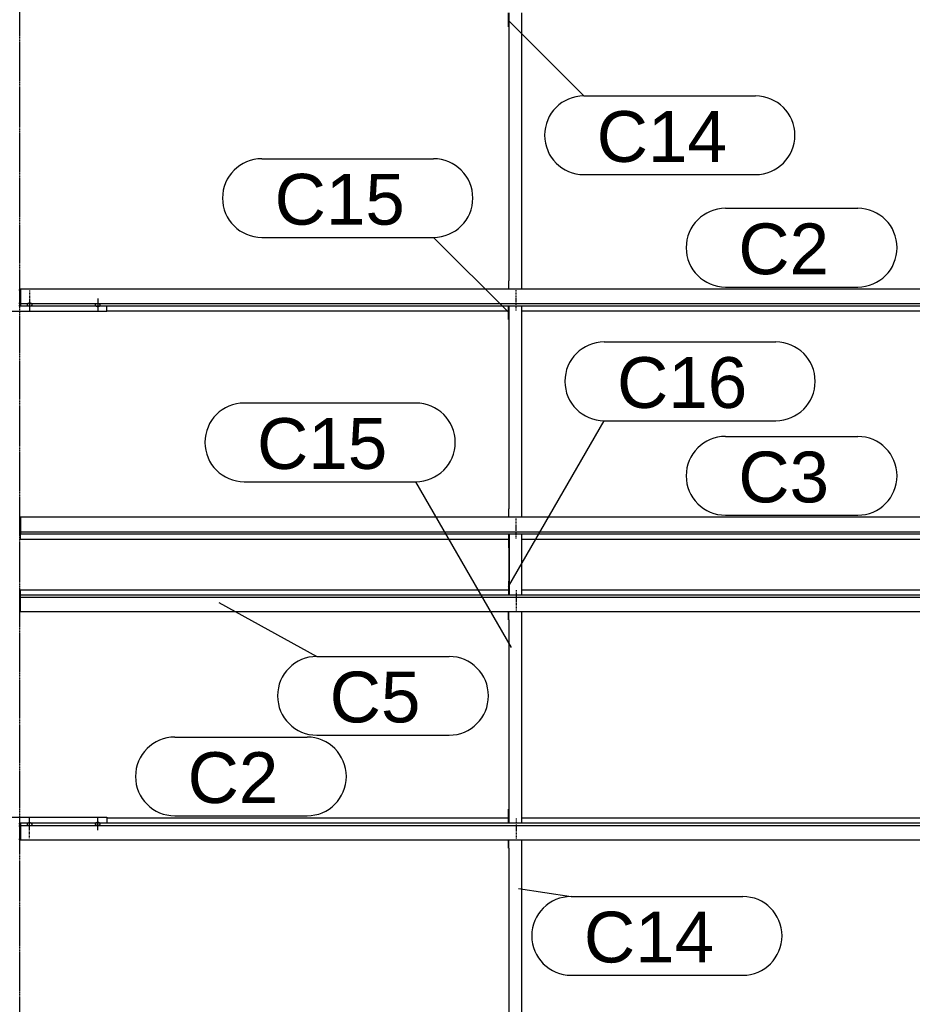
# Model space of a CAD drawing. Header units: millimetres. Extents: x -4888 to 73862, y -29046 to 15504.
# Tile 102 of 111: x 56000 to 59146, y 3744 to 7215. Entities that reach past the tile are written whole.
import ezdxf

# ---------------------------------------------------------------- set-up
doc = ezdxf.new("R2010")
doc.units = ezdxf.units.MM
doc.linetypes.add('DXK_LINE_DOT2', pattern=[3.9198, 1.9599, -1.9599])
doc.linetypes.add('DXK_LINE_DOT3', pattern=[5.9187, 2.979, -0.9799, 0.9799, -0.9799])
doc.styles.add('Arial', font='ARIAL.TTF', dxfattribs={"height": 0.2})

# ---------------------------------------------------------------- blocks, each defined once
blk = doc.blocks.new('Part-1953139-17225 - 1282')
at = {"color": 3, "linetype": 'Continuous'}
for p, q in [((56003, 4382.8), (56003, 4324.5)), ((59497, 4382.8), (56003, 4382.8)), ((56003, 4375.3), (59497, 4375.3)), ((56307, 4401.5), (57722, 4401.5)), ((57769, 4401.5), (59193, 4401.5)), ((59497, 4324.5), (59497, 4382.8)), ((56003, 4324.5), (59497, 4324.5))]:
    blk.add_line(p, q, dxfattribs=at)
blk = doc.blocks.new('GridLine-1953139-4957 - 1282')
at = {"color": 174, "linetype": 'DXK_LINE_DOT3'}
blk.add_line((56000, -1750), (56000, 12340), dxfattribs=at)
blk = doc.blocks.new('Part-1953139-17226 - 1282')
at = {"color": 3, "linetype": 'Continuous'}
for p, q in [((56003, 5187.1), (56003, 5205.8)), ((56003, 5205.8), (57722, 5205.8)), ((56003, 5128.8), (56003, 5187.1)), ((59497, 5187.1), (56003, 5187.1)), ((56003, 5179.6), (59497, 5179.6)), ((57769, 5205.8), (59193, 5205.8)), ((59497, 5128.8), (59497, 5187.1)), ((56003, 5128.8), (59497, 5128.8))]:
    blk.add_line(p, q, dxfattribs=at)
blk = doc.blocks.new('Part-1953139-17233 - 1282')
at = {"color": 3, "linetype": 'Continuous'}
for p, q in [((59497, 5461.2), (56003, 5461.2)), ((56003, 5461.2), (56003, 5402.9)), ((59497, 5402.9), (59497, 5461.2)), ((56003, 5410.4), (59497, 5410.4)), ((56003, 5402.9), (59497, 5402.9)), ((56003, 5384.2), (56003, 5402.9)), ((56003, 5384.2), (57722, 5384.2)), ((57769, 5384.2), (59193, 5384.2))]:
    blk.add_line(p, q, dxfattribs=at)
blk = doc.blocks.new('Part-1953139-17232 - 1282')
at = {"color": 3, "linetype": 'Continuous'}
for p, q in [((59497, 6265.5), (56003, 6265.5)), ((56003, 6265.5), (56003, 6207.2)), ((59497, 6207.2), (59497, 6265.5)), ((56003, 6214.7), (59497, 6214.7)), ((56003, 6207.2), (59497, 6207.2)), ((56307, 6188.5), (57722, 6188.5)), ((57769, 6188.5), (59193, 6188.5))]:
    blk.add_line(p, q, dxfattribs=at)
blk = doc.blocks.new('Bolt-1953139-18135 - 1282')
at = {"color": 5, "linetype": 'Continuous'}
for p, q in [((56266.2, 4381.4), (56266, 4380.9)), ((56266, 4380.9), (56266, 4380.5)), ((56266, 4380.5), (56266, 4380)), ((56266, 4380), (56266.2, 4379.5)), ((56266.4, 4381.9), (56266.2, 4381.4)), ((56266.2, 4379.5), (56266.4, 4379.1)), ((56266.7, 4382.3), (56266.4, 4381.9)), ((56266.4, 4379.1), (56266.7, 4378.6)), ((56267.1, 4382.7), (56266.7, 4382.3)), ((56266.7, 4378.6), (56267.1, 4378.2)), ((56267.5, 4383.1), (56267.1, 4382.7)), ((56267.1, 4378.2), (56267.5, 4377.8)), ((56268, 4383.5), (56267.5, 4383.1)), ((56267.5, 4377.8), (56268, 4377.4)), ((56268.6, 4383.9), (56268, 4383.5)), ((56268, 4377.4), (56268.6, 4377.1)), ((56269.3, 4384.2), (56268.6, 4383.9)), ((56268.6, 4377.1), (56269.3, 4376.8)), ((56270, 4384.5), (56269.3, 4384.2)), ((56269.3, 4376.8), (56270, 4376.5)), ((56270.8, 4384.7), (56270, 4384.5)), ((56270, 4376.5), (56270.8, 4376.3)), ((56271.6, 4384.9), (56270.8, 4384.7)), ((56270.8, 4376.3), (56271.6, 4376.1)), ((56272.4, 4385.1), (56271.6, 4384.9)), ((56271.6, 4376.1), (56272.4, 4375.9)), ((56273.2, 4385.2), (56272.4, 4385.1)), ((56272.4, 4375.9), (56273.2, 4375.8)), ((56274.1, 4385.2), (56273.2, 4385.2)), ((56273.2, 4375.8), (56274.1, 4375.7)), ((56275, 4385.3), (56274.1, 4385.2)), ((56274.1, 4375.7), (56275, 4375.7)), ((56275, 4358), (56275, 4400.3)), ((56275.9, 4385.2), (56275, 4385.3)), ((56275, 4375.7), (56275.9, 4375.7)), ((56276.8, 4385.2), (56275.9, 4385.2)), ((56275.9, 4375.7), (56276.8, 4375.8)), ((56277.6, 4385.1), (56276.8, 4385.2)), ((56276.8, 4375.8), (56277.6, 4375.9)), ((56278.4, 4384.9), (56277.6, 4385.1)), ((56277.6, 4375.9), (56278.4, 4376.1)), ((56279.2, 4384.7), (56278.4, 4384.9)), ((56278.4, 4376.1), (56279.2, 4376.3)), ((56280, 4384.5), (56279.2, 4384.7)), ((56279.2, 4376.3), (56280, 4376.5)), ((56280.7, 4384.2), (56280, 4384.5)), ((56280, 4376.5), (56280.7, 4376.8)), ((56281.4, 4383.9), (56280.7, 4384.2)), ((56280.7, 4376.8), (56281.4, 4377.1)), ((56282, 4383.5), (56281.4, 4383.9)), ((56281.4, 4377.1), (56282, 4377.4)), ((56282.5, 4383.1), (56282, 4383.5)), ((56282, 4377.4), (56282.5, 4377.8)), ((56282.9, 4382.7), (56282.5, 4383.1)), ((56282.5, 4377.8), (56282.9, 4378.2)), ((56283.3, 4382.3), (56282.9, 4382.7)), ((56282.9, 4378.2), (56283.3, 4378.6)), ((56283.6, 4381.9), (56283.3, 4382.3)), ((56283.3, 4378.6), (56283.6, 4379.1)), ((56283.8, 4381.4), (56283.6, 4381.9)), ((56283.6, 4379.1), (56283.8, 4379.5)), ((56284, 4380.9), (56283.8, 4381.4)), ((56283.8, 4379.5), (56284, 4380)), ((56284, 4380.5), (56284, 4380.9)), ((56284, 4380), (56284, 4380.5))]:
    blk.add_line(p, q, dxfattribs=at)
blk = doc.blocks.new('Bolt-1953139-18861 - 1282')
at = {"color": 5, "linetype": 'DXK_LINE_DOT2'}
blk.add_line((57750, 6220.2), (57750, 6262.5), dxfattribs=at)
blk = doc.blocks.new('Bolt-1953139-18845 - 1282')
at = {"color": 5, "linetype": 'DXK_LINE_DOT2'}
blk.add_line((57750, 5203.9), (57750, 5161.6), dxfattribs=at)
blk = doc.blocks.new('Part-1953139-18843 - 1282')
at = {"color": 3, "linetype": 'Continuous'}
for p, q in [((57722, 5099.2), (57722, 5128.8)), ((57724, 5099.2), (57724, 5128.8)), ((57769, 4382.8), (57769, 5128.8)), ((57722, 5099.2), (57724, 5099.2)), ((57724, 5099.2), (57724, 4382.8)), ((57722, 4382.8), (57722, 4432.1)), ((57722, 4432.1), (57724, 4432.1))]:
    blk.add_line(p, q, dxfattribs=at)
blk = doc.blocks.new('Part-1953139-17815 - 1282')
at = {"color": 3, "linetype": 'Continuous'}
for p, q in [((55997, 6263), (56003, 6263)), ((55997, 6216.5), (56003, 6216.5)), ((55693, 6186.1), (55693, 6207.2)), ((56307, 6186.1), (55693, 6186.1)), ((55997, 6208), (56003, 6208)), ((56307, 6186.1), (56307, 6207.2))]:
    blk.add_line(p, q, dxfattribs=at)
blk = doc.blocks.new('Bolt-1953139-17818 - 1282')
at = {"color": 5, "linetype": 'Continuous'}
for p, q in [((56027.1, 6213.1), (56026.7, 6212.7)), ((56027.5, 6213.5), (56027.1, 6213.1)), ((56028, 6213.9), (56027.5, 6213.5)), ((56028.6, 6214.3), (56028, 6213.9)), ((56029.3, 6214.6), (56028.6, 6214.3)), ((56030, 6214.9), (56029.3, 6214.6)), ((56030.8, 6215.1), (56030, 6214.9)), ((56031.6, 6215.3), (56030.8, 6215.1)), ((56032.4, 6215.5), (56031.6, 6215.3)), ((56033.2, 6215.6), (56032.4, 6215.5)), ((56034.1, 6215.6), (56033.2, 6215.6)), ((56035, 6215.7), (56034.1, 6215.6)), ((56035, 6230.6), (56035, 6188.3)), ((56035.9, 6215.6), (56035, 6215.7)), ((56036.8, 6215.6), (56035.9, 6215.6)), ((56037.6, 6215.5), (56036.8, 6215.6)), ((56038.4, 6215.3), (56037.6, 6215.5)), ((56039.2, 6215.1), (56038.4, 6215.3)), ((56040, 6214.9), (56039.2, 6215.1)), ((56040.7, 6214.6), (56040, 6214.9)), ((56041.4, 6214.3), (56040.7, 6214.6)), ((56042, 6213.9), (56041.4, 6214.3)), ((56042.5, 6213.5), (56042, 6213.9)), ((56042.9, 6213.1), (56042.5, 6213.5)), ((56043.3, 6212.7), (56042.9, 6213.1)), ((56026.2, 6211.8), (56026, 6211.3)), ((56026, 6211.3), (56026, 6210.9)), ((56026, 6210.9), (56026, 6210.4)), ((56026, 6210.4), (56026.2, 6209.9)), ((56026.4, 6212.3), (56026.2, 6211.8)), ((56026.2, 6209.9), (56026.4, 6209.5)), ((56026.7, 6212.7), (56026.4, 6212.3)), ((56026.4, 6209.5), (56026.7, 6209)), ((56026.7, 6209), (56027.1, 6208.6)), ((56027.1, 6208.6), (56027.5, 6208.2)), ((56027.5, 6208.2), (56028, 6207.8)), ((56028, 6207.8), (56028.6, 6207.5)), ((56028.6, 6207.5), (56029.3, 6207.2)), ((56029.3, 6207.2), (56030, 6206.9)), ((56030, 6206.9), (56030.8, 6206.7)), ((56030.8, 6206.7), (56031.6, 6206.4)), ((56031.6, 6206.4), (56032.4, 6206.3)), ((56032.4, 6206.3), (56033.2, 6206.2)), ((56033.2, 6206.2), (56034.1, 6206.1)), ((56034.1, 6206.1), (56035, 6206.1)), ((56035, 6206.1), (56035.9, 6206.1)), ((56035.9, 6206.1), (56036.8, 6206.2)), ((56036.8, 6206.2), (56037.6, 6206.3)), ((56037.6, 6206.3), (56038.4, 6206.4)), ((56038.4, 6206.4), (56039.2, 6206.7)), ((56039.2, 6206.7), (56040, 6206.9)), ((56040, 6206.9), (56040.7, 6207.2)), ((56040.7, 6207.2), (56041.4, 6207.5)), ((56041.4, 6207.5), (56042, 6207.8)), ((56042, 6207.8), (56042.5, 6208.2)), ((56042.5, 6208.2), (56042.9, 6208.6)), ((56042.9, 6208.6), (56043.3, 6209)), ((56043.6, 6212.3), (56043.3, 6212.7)), ((56043.3, 6209), (56043.6, 6209.5)), ((56043.8, 6211.8), (56043.6, 6212.3)), ((56043.6, 6209.5), (56043.8, 6209.9)), ((56044, 6211.3), (56043.8, 6211.8)), ((56043.8, 6209.9), (56044, 6210.4)), ((56044, 6210.9), (56044, 6211.3)), ((56044, 6210.4), (56044, 6210.9))]:
    blk.add_line(p, q, dxfattribs=at)
blk = doc.blocks.new('Bolt-1953139-17819 - 1282')
at = {"color": 5, "linetype": 'DXK_LINE_DOT2'}
blk.add_line((56035, 6260.4), (56035, 6218.1), dxfattribs=at)
blk = doc.blocks.new('Bolt-1953139-17821 - 1282')
at = {"color": 5, "linetype": 'Continuous'}
for p, q in [((56269.3, 6213.2), (56268.6, 6212.9)), ((56270, 6213.5), (56269.3, 6213.2)), ((56270.8, 6213.7), (56270, 6213.5)), ((56271.6, 6213.9), (56270.8, 6213.7)), ((56272.4, 6214.1), (56271.6, 6213.9)), ((56273.2, 6214.2), (56272.4, 6214.1)), ((56274.1, 6214.3), (56273.2, 6214.2)), ((56275, 6214.3), (56274.1, 6214.3)), ((56275, 6232), (56275, 6189.7)), ((56275.9, 6214.3), (56275, 6214.3)), ((56276.8, 6214.2), (56275.9, 6214.3)), ((56277.6, 6214.1), (56276.8, 6214.2)), ((56278.4, 6213.9), (56277.6, 6214.1)), ((56279.2, 6213.7), (56278.4, 6213.9)), ((56280, 6213.5), (56279.2, 6213.7)), ((56280.7, 6213.2), (56280, 6213.5)), ((56281.4, 6212.9), (56280.7, 6213.2)), ((56266.2, 6210.5), (56266, 6210)), ((56266, 6210), (56266, 6209.5)), ((56266, 6209.5), (56266, 6209.1)), ((56266, 6209.1), (56266.2, 6208.6)), ((56266.4, 6210.9), (56266.2, 6210.5)), ((56266.2, 6208.6), (56266.4, 6208.1)), ((56266.7, 6211.4), (56266.4, 6210.9)), ((56266.4, 6208.1), (56266.7, 6207.7)), ((56267.1, 6211.8), (56266.7, 6211.4)), ((56266.7, 6207.7), (56267.1, 6207.3)), ((56267.5, 6212.2), (56267.1, 6211.8)), ((56267.1, 6207.3), (56267.5, 6206.9)), ((56268, 6212.6), (56267.5, 6212.2)), ((56267.5, 6206.9), (56268, 6206.5)), ((56268.6, 6212.9), (56268, 6212.6)), ((56268, 6206.5), (56268.6, 6206.1)), ((56268.6, 6206.1), (56269.3, 6205.8)), ((56269.3, 6205.8), (56270, 6205.5)), ((56270, 6205.5), (56270.8, 6205.3)), ((56270.8, 6205.3), (56271.6, 6205.1)), ((56271.6, 6205.1), (56272.4, 6204.9)), ((56272.4, 6204.9), (56273.2, 6204.8)), ((56273.2, 6204.8), (56274.1, 6204.8)), ((56274.1, 6204.8), (56275, 6204.7)), ((56275, 6204.7), (56275.9, 6204.8)), ((56275.9, 6204.8), (56276.8, 6204.8)), ((56276.8, 6204.8), (56277.6, 6204.9)), ((56277.6, 6204.9), (56278.4, 6205.1)), ((56278.4, 6205.1), (56279.2, 6205.3)), ((56279.2, 6205.3), (56280, 6205.5)), ((56280, 6205.5), (56280.7, 6205.8)), ((56280.7, 6205.8), (56281.4, 6206.1)), ((56282, 6212.6), (56281.4, 6212.9)), ((56281.4, 6206.1), (56282, 6206.5)), ((56282.5, 6212.2), (56282, 6212.6)), ((56282, 6206.5), (56282.5, 6206.9)), ((56282.9, 6211.8), (56282.5, 6212.2)), ((56282.5, 6206.9), (56282.9, 6207.3)), ((56283.3, 6211.4), (56282.9, 6211.8)), ((56282.9, 6207.3), (56283.3, 6207.7)), ((56283.6, 6210.9), (56283.3, 6211.4)), ((56283.3, 6207.7), (56283.6, 6208.1)), ((56283.8, 6210.5), (56283.6, 6210.9)), ((56283.6, 6208.1), (56283.8, 6208.6)), ((56284, 6210), (56283.8, 6210.5)), ((56283.8, 6208.6), (56284, 6209.1)), ((56284, 6209.5), (56284, 6210)), ((56284, 6209.1), (56284, 6209.5))]:
    blk.add_line(p, q, dxfattribs=at)
blk = doc.blocks.new('Bolt-1953139-18132 - 1282')
at = {"color": 5, "linetype": 'DXK_LINE_DOT2'}
blk.add_line((56035, 4329.6), (56035, 4371.9), dxfattribs=at)
blk = doc.blocks.new('Part-1953139-18130 - 1282')
at = {"color": 3, "linetype": 'Continuous'}
for p, q in [((55693, 4382.8), (55693, 4403.9)), ((55693, 4403.9), (56307, 4403.9)), ((55997, 4382), (56003, 4382)), ((55997, 4373.5), (56003, 4373.5)), ((56307, 4403.9), (56307, 4382.8)), ((55997, 4327), (56003, 4327))]:
    blk.add_line(p, q, dxfattribs=at)
blk = doc.blocks.new('Bolt-1953139-18131 - 1282')
at = {"color": 5, "linetype": 'Continuous'}
for p, q in [((56026.2, 4380.1), (56026, 4379.6)), ((56026, 4379.6), (56026, 4379.1)), ((56026, 4379.1), (56026, 4378.7)), ((56026, 4378.7), (56026.2, 4378.2)), ((56026.4, 4380.5), (56026.2, 4380.1)), ((56026.2, 4378.2), (56026.4, 4377.7)), ((56026.7, 4381), (56026.4, 4380.5)), ((56026.4, 4377.7), (56026.7, 4377.3)), ((56027.1, 4381.4), (56026.7, 4381)), ((56026.7, 4377.3), (56027.1, 4376.9)), ((56027.5, 4381.8), (56027.1, 4381.4)), ((56027.1, 4376.9), (56027.5, 4376.5)), ((56028, 4382.2), (56027.5, 4381.8)), ((56027.5, 4376.5), (56028, 4376.1)), ((56028.6, 4382.5), (56028, 4382.2)), ((56028, 4376.1), (56028.6, 4375.7)), ((56029.3, 4382.8), (56028.6, 4382.5)), ((56028.6, 4375.7), (56029.3, 4375.4)), ((56030, 4383.1), (56029.3, 4382.8)), ((56029.3, 4375.4), (56030, 4375.1)), ((56030.8, 4383.3), (56030, 4383.1)), ((56030, 4375.1), (56030.8, 4374.9)), ((56031.6, 4383.6), (56030.8, 4383.3)), ((56030.8, 4374.9), (56031.6, 4374.7)), ((56032.4, 4383.7), (56031.6, 4383.6)), ((56031.6, 4374.7), (56032.4, 4374.5)), ((56033.2, 4383.8), (56032.4, 4383.7)), ((56032.4, 4374.5), (56033.2, 4374.4)), ((56034.1, 4383.9), (56033.2, 4383.8)), ((56033.2, 4374.4), (56034.1, 4374.4)), ((56035, 4383.9), (56034.1, 4383.9)), ((56034.1, 4374.4), (56035, 4374.3)), ((56035, 4359.4), (56035, 4401.7)), ((56035.9, 4383.9), (56035, 4383.9)), ((56035, 4374.3), (56035.9, 4374.4)), ((56036.8, 4383.8), (56035.9, 4383.9)), ((56035.9, 4374.4), (56036.8, 4374.4)), ((56037.6, 4383.7), (56036.8, 4383.8)), ((56036.8, 4374.4), (56037.6, 4374.5)), ((56038.4, 4383.6), (56037.6, 4383.7)), ((56037.6, 4374.5), (56038.4, 4374.7)), ((56039.2, 4383.3), (56038.4, 4383.6)), ((56038.4, 4374.7), (56039.2, 4374.9)), ((56040, 4383.1), (56039.2, 4383.3)), ((56039.2, 4374.9), (56040, 4375.1)), ((56040.7, 4382.8), (56040, 4383.1)), ((56040, 4375.1), (56040.7, 4375.4)), ((56041.4, 4382.5), (56040.7, 4382.8)), ((56040.7, 4375.4), (56041.4, 4375.7)), ((56042, 4382.2), (56041.4, 4382.5)), ((56041.4, 4375.7), (56042, 4376.1)), ((56042.5, 4381.8), (56042, 4382.2)), ((56042, 4376.1), (56042.5, 4376.5)), ((56042.9, 4381.4), (56042.5, 4381.8)), ((56042.5, 4376.5), (56042.9, 4376.9)), ((56043.3, 4381), (56042.9, 4381.4)), ((56042.9, 4376.9), (56043.3, 4377.3)), ((56043.6, 4380.5), (56043.3, 4381)), ((56043.3, 4377.3), (56043.6, 4377.7)), ((56043.8, 4380.1), (56043.6, 4380.5)), ((56043.6, 4377.7), (56043.8, 4378.2)), ((56044, 4379.6), (56043.8, 4380.1)), ((56043.8, 4378.2), (56044, 4378.7)), ((56044, 4379.1), (56044, 4379.6)), ((56044, 4378.7), (56044, 4379.1))]:
    blk.add_line(p, q, dxfattribs=at)
blk = doc.blocks.new('Part-1953139-18840 - 1282')
at = {"color": 3, "linetype": 'Continuous'}
for p, q in [((57722, 4295), (57722, 4324.5)), ((57724, 4295), (57724, 4324.5)), ((57769, 3349.9), (57769, 4324.5)), ((57722, 4295), (57724, 4295)), ((57724, 4295), (57724, 3349.9)), ((57722, 3349.9), (57722, 3399.3)), ((57722, 3399.3), (57724, 3399.3))]:
    blk.add_line(p, q, dxfattribs=at)
blk = doc.blocks.new('Bolt-1953139-18841 - 1282')
at = {"color": 5, "linetype": 'DXK_LINE_DOT2'}
blk.add_line((57750, 4369.8), (57750, 4327.5), dxfattribs=at)
blk = doc.blocks.new('Bolt-1953139-18842 - 1282')
at = {"color": 5, "linetype": 'DXK_LINE_DOT2'}
blk.add_line((57750, 4399.6), (57750, 4357.3), dxfattribs=at)
blk = doc.blocks.new('Bolt-1953139-18844 - 1282')
at = {"color": 5, "linetype": 'DXK_LINE_DOT2'}
blk.add_line((57750, 5174.1), (57750, 5131.8), dxfattribs=at)
blk = doc.blocks.new('Part-1953139-18860 - 1282')
at = {"color": 3, "linetype": 'Continuous'}
for p, q in [((57722, 7190.7), (57722, 7240.1)), ((57724, 7240.1), (57724, 6295)), ((57769, 6265.5), (57769, 7240.1)), ((57724, 7190.7), (57722, 7190.7)), ((57724, 6295), (57722, 6295)), ((57722, 6295), (57722, 6265.5)), ((57724, 6265.5), (57724, 6295))]:
    blk.add_line(p, q, dxfattribs=at)
blk = doc.blocks.new('Bolt-1953139-18862 - 1282')
at = {"color": 5, "linetype": 'DXK_LINE_DOT2'}
blk.add_line((57750, 6190.4), (57750, 6232.7), dxfattribs=at)
blk = doc.blocks.new('Part-1953139-18863 - 1282')
at = {"color": 3, "linetype": 'Continuous'}
for p, q in [((57722, 6157.9), (57722, 6207.2)), ((57724, 6207.2), (57724, 5490.8)), ((57769, 5461.2), (57769, 6207.2)), ((57724, 6157.9), (57722, 6157.9)), ((57724, 5490.8), (57722, 5490.8)), ((57722, 5490.8), (57722, 5461.2)), ((57724, 5461.2), (57724, 5490.8))]:
    blk.add_line(p, q, dxfattribs=at)
blk = doc.blocks.new('Bolt-1953139-18864 - 1282')
at = {"color": 5, "linetype": 'DXK_LINE_DOT2'}
blk.add_line((57750, 5415.9), (57750, 5458.2), dxfattribs=at)
blk = doc.blocks.new('Bolt-1953139-18865 - 1282')
at = {"color": 5, "linetype": 'DXK_LINE_DOT2'}
blk.add_line((57750, 5386.1), (57750, 5428.4), dxfattribs=at)
blk = doc.blocks.new('Part-1953139-18922 - 1282')
at = {"color": 3, "linetype": 'Continuous'}
for p, q in [((57722, 5402.9), (57722, 5353.6)), ((57724, 5402.9), (57724, 5193.4)), ((57726, 5187.1), (57726, 5402.9)), ((57769, 5187.1), (57769, 5402.9)), ((57722, 5353.6), (57724, 5353.6)), ((57724, 5236.4), (57722, 5236.4)), ((57722, 5236.4), (57722, 5187.1)), ((57724, 5187.1), (57724, 5193.4))]:
    blk.add_line(p, q, dxfattribs=at)
blk = doc.blocks.new('Mark-1953139-19759 - 1282')
at = {"color": 136, "linetype": 'Continuous'}
for p, q in [((56791.4, 5864.2), (57396.1, 5864.2)), ((56791.4, 5586.7), (57396.1, 5586.7)), ((57733.6, 5002.1), (57396.1, 5586.7))]:
    blk.add_line(p, q, dxfattribs=at)
for centre, start, end in [((56791.4, 5725.4), 90, 270), ((57396.1, 5725.4), 270, 90)]:
    blk.add_arc(centre, 138.7, start, end, dxfattribs=at)
at = {"color": 0}
blk.add_wipeout([(57294.9, 5631.7), (57294.9, 5819.2), (56836.4, 5819.2), (56836.4, 5631.7)], dxfattribs=at)
blk.add_wipeout([(57294.9, 5631.7), (57294.9, 5819.2), (56836.4, 5819.2), (56836.4, 5631.7)], dxfattribs=at)
at = {"color": 2, "style": 'Arial'}
blk.add_text('C15', height=179.08, dxfattribs=at).set_placement((56836.4, 5631.7))
blk = doc.blocks.new('Mark-1953139-19764 - 1282')
at = {"color": 136, "linetype": 'Continuous'}
for p, q in [((57723.2, 7211.8), (57988.4, 6946.6)), ((57988.4, 6946.6), (58593.2, 6946.6)), ((57988.4, 6669.1), (58593.2, 6669.1))]:
    blk.add_line(p, q, dxfattribs=at)
for centre, start, end in [((57988.4, 6807.9), 90, 270), ((58593.2, 6807.9), 270, 90)]:
    blk.add_arc(centre, 138.7, start, end, dxfattribs=at)
at = {"color": 0}
blk.add_wipeout([(58491.9, 6714.1), (58491.9, 6901.6), (58033.4, 6901.6), (58033.4, 6714.1)], dxfattribs=at)
blk.add_wipeout([(58491.9, 6714.1), (58491.9, 6901.6), (58033.4, 6901.6), (58033.4, 6714.1)], dxfattribs=at)
at = {"color": 2, "style": 'Arial'}
blk.add_text('C14', height=179.08, dxfattribs=at).set_placement((58033.4, 6714.1))
blk = doc.blocks.new('Mark-1953139-19758 - 1282')
at = {"color": 136, "linetype": 'Continuous'}
for p, q in [((57757.8, 4152.1), (57943.2, 4124.4)), ((57943.2, 4124.4), (58547.9, 4124.4)), ((57943.2, 3846.9), (58547.9, 3846.9))]:
    blk.add_line(p, q, dxfattribs=at)
for centre, start, end in [((57943.2, 3985.6), 90, 270), ((58547.9, 3985.6), 270, 90)]:
    blk.add_arc(centre, 138.7, start, end, dxfattribs=at)
at = {"color": 0}
blk.add_wipeout([(58446.7, 3891.9), (58446.7, 4079.4), (57988.2, 4079.4), (57988.2, 3891.9)], dxfattribs=at)
blk.add_wipeout([(58446.7, 3891.9), (58446.7, 4079.4), (57988.2, 4079.4), (57988.2, 3891.9)], dxfattribs=at)
at = {"color": 2, "style": 'Arial'}
blk.add_text('C14', height=179.08, dxfattribs=at).set_placement((57988.2, 3891.9))
blk = doc.blocks.new('Mark-1953139-19400 - 1282')
at = {"color": 136, "linetype": 'Continuous'}
for p, q in [((58487.5, 6550.5), (58953.2, 6550.5)), ((58487.5, 6273), (58953.2, 6273))]:
    blk.add_line(p, q, dxfattribs=at)
for centre, start, end in [((58487.5, 6411.7), 90, 270), ((58953.2, 6411.7), 270, 90)]:
    blk.add_arc(centre, 138.8, start, end, dxfattribs=at)
at = {"color": 0}
blk.add_wipeout([(58852, 6318), (58852, 6505.5), (58532.5, 6505.5), (58532.5, 6318)], dxfattribs=at)
blk.add_wipeout([(58852, 6318), (58852, 6505.5), (58532.5, 6505.5), (58532.5, 6318)], dxfattribs=at)
at = {"color": 2, "style": 'Arial'}
blk.add_text('C2', height=179.08, dxfattribs=at).set_placement((58532.5, 6318))
blk = doc.blocks.new('Mark-1953139-19794 - 1282')
at = {"color": 136, "linetype": 'Continuous'}
for p, q in [((58060, 6079.2), (58664.7, 6079.2)), ((57722.5, 5217.2), (58060, 5801.7)), ((58060, 5801.7), (58664.7, 5801.7))]:
    blk.add_line(p, q, dxfattribs=at)
for centre, start, end in [((58060, 5940.5), 90, 270), ((58664.7, 5940.5), 270, 90)]:
    blk.add_arc(centre, 138.7, start, end, dxfattribs=at)
at = {"color": 0}
blk.add_wipeout([(58563.5, 5846.7), (58563.5, 6034.2), (58105, 6034.2), (58105, 5846.7)], dxfattribs=at)
blk.add_wipeout([(58563.5, 5846.7), (58563.5, 6034.2), (58105, 6034.2), (58105, 5846.7)], dxfattribs=at)
at = {"color": 2, "style": 'Arial'}
blk.add_text('C16', height=179.08, dxfattribs=at).set_placement((58105, 5846.7))
blk = doc.blocks.new('Mark-1953139-19393 - 1282')
at = {"color": 136, "linetype": 'Continuous'}
for p, q in [((56546.7, 4686.5), (57012.5, 4686.5)), ((56546.7, 4409), (57012.5, 4409))]:
    blk.add_line(p, q, dxfattribs=at)
for centre, start, end in [((56546.7, 4547.7), 90, 270), ((57012.5, 4547.7), 270, 90)]:
    blk.add_arc(centre, 138.7, start, end, dxfattribs=at)
at = {"color": 0}
blk.add_wipeout([(56911.3, 4454), (56911.3, 4641.5), (56591.7, 4641.5), (56591.7, 4454)], dxfattribs=at)
blk.add_wipeout([(56911.3, 4454), (56911.3, 4641.5), (56591.7, 4641.5), (56591.7, 4454)], dxfattribs=at)
at = {"color": 2, "style": 'Arial'}
blk.add_text('C2', height=179.08, dxfattribs=at).set_placement((56591.7, 4454))
blk = doc.blocks.new('Mark-1953139-19394 - 1282')
at = {"color": 136, "linetype": 'Continuous'}
for p, q in [((56702.1, 5160.4), (57047.4, 4970.6)), ((57047.4, 4970.6), (57513.2, 4970.6)), ((57047.4, 4693.1), (57513.2, 4693.1))]:
    blk.add_line(p, q, dxfattribs=at)
for centre, start, end in [((57047.4, 4831.8), 90, 270), ((57513.2, 4831.8), 270, 90)]:
    blk.add_arc(centre, 138.7, start, end, dxfattribs=at)
at = {"color": 0}
blk.add_wipeout([(57411.9, 4738.1), (57411.9, 4925.6), (57092.4, 4925.6), (57092.4, 4738.1)], dxfattribs=at)
blk.add_wipeout([(57411.9, 4738.1), (57411.9, 4925.6), (57092.4, 4925.6), (57092.4, 4738.1)], dxfattribs=at)
at = {"color": 2, "style": 'Arial'}
blk.add_text('C5', height=179.08, dxfattribs=at).set_placement((57092.4, 4738.1))
blk = doc.blocks.new('Mark-1953139-19401 - 1282')
at = {"color": 136, "linetype": 'Continuous'}
for p, q in [((58487.5, 5746.2), (58953.2, 5746.2)), ((58487.5, 5468.7), (58953.2, 5468.7))]:
    blk.add_line(p, q, dxfattribs=at)
for centre, radius, start, end in [((58487.5, 5607.4), 138.8, 90, 270), ((58953.2, 5607.4), 138.7, 270, 90)]:
    blk.add_arc(centre, radius, start, end, dxfattribs=at)
at = {"color": 0}
blk.add_wipeout([(58852, 5513.7), (58852, 5701.2), (58532.5, 5701.2), (58532.5, 5513.7)], dxfattribs=at)
blk.add_wipeout([(58852, 5513.7), (58852, 5701.2), (58532.5, 5701.2), (58532.5, 5513.7)], dxfattribs=at)
at = {"color": 2, "style": 'Arial'}
blk.add_text('C3', height=179.08, dxfattribs=at).set_placement((58532.5, 5513.7))
blk = doc.blocks.new('Mark-1953139-19765 - 1282')
at = {"color": 136, "linetype": 'Continuous'}
for p, q in [((56853.3, 6725.3), (57458.1, 6725.3)), ((56853.3, 6447.8), (57458.1, 6447.8)), ((57723.2, 6182.7), (57458.1, 6447.8))]:
    blk.add_line(p, q, dxfattribs=at)
for centre, start, end in [((56853.3, 6586.6), 90, 270), ((57458.1, 6586.6), 270, 90)]:
    blk.add_arc(centre, 138.7, start, end, dxfattribs=at)
at = {"color": 0}
blk.add_wipeout([(57356.8, 6492.8), (57356.8, 6680.3), (56898.3, 6680.3), (56898.3, 6492.8)], dxfattribs=at)
blk.add_wipeout([(57356.8, 6492.8), (57356.8, 6680.3), (56898.3, 6680.3), (56898.3, 6492.8)], dxfattribs=at)
at = {"color": 2, "style": 'Arial'}
blk.add_text('C15', height=179.08, dxfattribs=at).set_placement((56898.3, 6492.8))

msp = doc.modelspace()

# ---------------------------------------------------------------- block references
for name in ['GridLine-1953139-4957 - 1282', 'Part-1953139-18860 - 1282', 'Part-1953139-17815 - 1282', 'Part-1953139-17232 - 1282', 'Bolt-1953139-17819 - 1282', 'Bolt-1953139-18861 - 1282', 'Bolt-1953139-17818 - 1282', 'Bolt-1953139-17821 - 1282', 'Bolt-1953139-18862 - 1282', 'Part-1953139-18863 - 1282', 'Part-1953139-17233 - 1282', 'Bolt-1953139-18864 - 1282', 'Bolt-1953139-18865 - 1282', 'Part-1953139-18922 - 1282', 'Part-1953139-17226 - 1282', 'Bolt-1953139-18845 - 1282', 'Bolt-1953139-18844 - 1282', 'Part-1953139-18843 - 1282', 'Part-1953139-18130 - 1282', 'Part-1953139-17225 - 1282', 'Bolt-1953139-18131 - 1282', 'Bolt-1953139-18135 - 1282', 'Bolt-1953139-18842 - 1282', 'Bolt-1953139-18132 - 1282', 'Bolt-1953139-18841 - 1282', 'Part-1953139-18840 - 1282']:
    msp.add_blockref(name, (0, 0))

# ---------------------------------------------------------------- next in the draw order: block references
for name in ['Mark-1953139-19764 - 1282', 'Mark-1953139-19400 - 1282', 'Mark-1953139-19759 - 1282', 'Mark-1953139-19393 - 1282', 'Mark-1953139-19758 - 1282']:
    msp.add_blockref(name, (0, 0))

# ---------------------------------------------------------------- next in the draw order: block references
for name in ['Mark-1953139-19765 - 1282', 'Mark-1953139-19794 - 1282', 'Mark-1953139-19394 - 1282']:
    msp.add_blockref(name, (0, 0))

# ---------------------------------------------------------------- next in the draw order: block references
msp.add_blockref('Mark-1953139-19401 - 1282', (0, 0))

doc.saveas('drawing.dxf')
